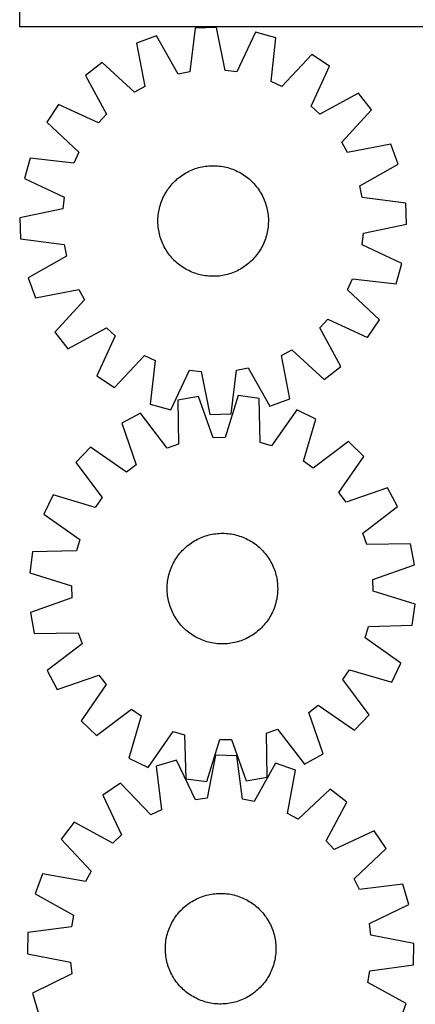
# Model space of a CAD drawing. Header units: millimetres. Extents: x 7 to 1493, y 7 to 2993.
# Tile 9 of 16: x 457 to 743, y 1480 to 2192. Entities that reach past the tile are written whole.
import ezdxf

# ---------------------------------------------------------------- set-up
doc = ezdxf.new("R2010")
doc.units = ezdxf.units.MM
doc.layers.add('CUT', color=7, linetype='CONTINUOUS', true_color=0x000000)

msp = doc.modelspace()

# ---------------------------------------------------------------- linework, layer by layer
at = {"layer": 'CUT'}
for p, q in [((456.813146, 2537.204922), (456.813146, 2187.204922)), ((456.813146, 2187.204922), (906.813146, 2187.204922)), ((583.884289, 2186.054095), (579.940018, 2154.535569)), ((599.259172, 2186.640204), (583.884289, 2186.054095)), ((605.591554, 2155.513436), (599.259172, 2186.640204)), ((555.887328, 2180.519116), (541.446063, 2175.210594)), ((571.528482, 2152.872615), (555.887328, 2180.519116)), ((627.596267, 2183.252745), (614.105282, 2154.495692)), ((642.399767, 2179.059067), (627.596267, 2183.252745)), ((638.80352, 2147.498938), (642.399767, 2179.059067)), ((541.446063, 2175.210594), (547.434599, 2144.015848)), ((668.303163, 2167.080758), (646.586056, 2143.900119)), ((681.08621, 2158.517801), (668.303163, 2167.080758)), ((516.529773, 2161.294979), (504.435737, 2151.783678)), ((539.948633, 2139.834976), (516.529773, 2161.294979)), ((667.91336, 2129.613635), (681.08621, 2158.517801)), ((504.435737, 2151.783678), (519.77088, 2123.966271)), ((579.940018, 2154.535569), (571.528482, 2152.872615)), ((614.105282, 2154.495692), (605.591554, 2155.513436)), ((547.434599, 2144.015848), (539.948633, 2139.834976)), ((646.586056, 2143.900119), (638.80352, 2147.498938)), ((702.020303, 2139.121162), (674.202896, 2123.786019)), ((711.531605, 2127.027127), (702.020303, 2139.121162)), ((485.039099, 2130.849585), (476.476141, 2118.066538)), ((513.943264, 2117.676735), (485.039099, 2130.849585)), ((674.202896, 2123.786019), (667.91336, 2129.613635)), ((519.77088, 2123.966271), (513.943264, 2117.676735)), ((690.071601, 2103.608267), (711.531605, 2127.027127)), ((476.476141, 2118.066538), (499.656781, 2096.349431)), ((694.252473, 2096.122301), (690.071601, 2103.608267)), ((725.447219, 2102.110837), (694.252473, 2096.122301)), ((730.755742, 2087.669572), (725.447219, 2102.110837)), ((499.656781, 2096.349431), (496.057962, 2088.566895)), ((464.497833, 2092.163141), (460.304155, 2077.359641)), ((496.057962, 2088.566895), (464.497833, 2092.163141)), ((587.604352, 2085.565807), (588.830994, 2085.838491)), ((588.830994, 2085.838491), (590.065596, 2086.07251)), ((590.065596, 2086.07251), (591.306939, 2086.267635)), ((591.306939, 2086.267635), (592.553799, 2086.423672)), ((592.553799, 2086.423672), (593.804944, 2086.540467)), ((593.804944, 2086.540467), (595.059142, 2086.617904)), ((595.059142, 2086.617904), (596.315152, 2086.655909)), ((596.315152, 2086.655909), (597.571737, 2086.654442)), ((597.571737, 2086.654442), (598.827655, 2086.613506)), ((598.827655, 2086.613506), (600.081668, 2086.53314)), ((600.081668, 2086.53314), (601.332538, 2086.413425)), ((601.332538, 2086.413425), (602.57903, 2086.254478)), ((602.57903, 2086.254478), (603.819914, 2086.056457)), ((603.819914, 2086.056457), (605.053966, 2085.819555)), ((605.053966, 2085.819555), (606.279968, 2085.544009)), ((703.10924, 2072.028418), (730.755742, 2087.669572)), ((571.92351, 2077.906523), (572.917305, 2078.675534)), ((572.917305, 2078.675534), (573.934766, 2079.412949)), ((573.934766, 2079.412949), (574.974887, 2080.118041)), ((574.974887, 2080.118041), (576.036642, 2080.790115)), ((576.036642, 2080.790115), (577.118984, 2081.428506)), ((577.118984, 2081.428506), (578.220844, 2082.032585)), ((578.220844, 2082.032585), (579.341134, 2082.601756)), ((579.341134, 2082.601756), (580.478751, 2083.135456)), ((580.478751, 2083.135456), (581.632569, 2083.63316)), ((581.632569, 2083.63316), (582.801452, 2084.094376)), ((582.801452, 2084.094376), (583.984245, 2084.518649)), ((583.984245, 2084.518649), (585.179781, 2084.90556)), ((585.179781, 2084.90556), (586.386881, 2085.254727)), ((586.386881, 2085.254727), (587.604352, 2085.565807)), ((606.279968, 2085.544009), (607.49671, 2085.230088)), ((607.49671, 2085.230088), (608.702991, 2084.878104)), ((608.702991, 2084.878104), (609.897621, 2084.488403)), ((609.897621, 2084.488403), (611.07942, 2084.06137)), ((611.07942, 2084.06137), (612.247223, 2083.597427)), ((612.247223, 2083.597427), (613.399877, 2083.097031)), ((613.399877, 2083.097031), (614.536244, 2082.560676)), ((614.536244, 2082.560676), (615.655203, 2081.988892)), ((615.655203, 2081.988892), (616.75565, 2081.382242)), ((616.75565, 2081.382242), (617.836499, 2080.741326)), ((617.836499, 2080.741326), (618.896682, 2080.066776)), ((618.896682, 2080.066776), (619.935154, 2079.359258)), ((619.935154, 2079.359258), (620.95089, 2078.61947)), ((620.95089, 2078.61947), (621.942888, 2077.848141)), ((460.304155, 2077.359641), (489.061208, 2063.868657)), ((564.93743, 2070.714265), (565.708759, 2071.706263)), ((565.708759, 2071.706263), (566.510866, 2072.673543)), ((566.510866, 2072.673543), (567.34296, 2073.615151)), ((567.34296, 2073.615151), (568.204221, 2074.530158)), ((568.204221, 2074.530158), (569.093797, 2075.41766)), ((569.093797, 2075.41766), (570.010812, 2076.276782)), ((570.010812, 2076.276782), (570.95436, 2077.106676)), ((570.95436, 2077.106676), (571.92351, 2077.906523)), ((621.942888, 2077.848141), (622.910168, 2077.046034)), ((622.910168, 2077.046034), (623.851776, 2076.21394)), ((623.851776, 2076.21394), (624.766783, 2075.352679)), ((624.766783, 2075.352679), (625.654285, 2074.463103)), ((625.654285, 2074.463103), (626.513407, 2073.546088)), ((626.513407, 2073.546088), (627.343302, 2072.60254)), ((627.343302, 2072.60254), (628.143149, 2071.63339)), ((628.143149, 2071.63339), (628.912159, 2070.639595)), ((704.772195, 2063.616881), (703.10924, 2072.028418)), ((560.996224, 2064.299619), (561.568008, 2065.418578)), ((561.568008, 2065.418578), (562.174657, 2066.519025)), ((562.174657, 2066.519025), (562.815573, 2067.599873)), ((562.815573, 2067.599873), (563.490123, 2068.660057)), ((563.490123, 2068.660057), (564.197642, 2069.698529)), ((564.197642, 2069.698529), (564.93743, 2070.714265)), ((628.912159, 2070.639595), (629.649575, 2069.622134)), ((629.649575, 2069.622134), (630.354667, 2068.582013)), ((630.354667, 2068.582013), (631.02674, 2067.520258)), ((631.02674, 2067.520258), (631.665131, 2066.437916)), ((631.665131, 2066.437916), (632.26921, 2065.336056)), ((632.26921, 2065.336056), (632.838381, 2064.215765)), ((489.061208, 2063.868657), (488.043464, 2055.354929)), ((558.012891, 2056.043343), (558.326812, 2057.260085)), ((558.326812, 2057.260085), (558.678796, 2058.466366)), ((558.678796, 2058.466366), (559.068497, 2059.660996)), ((559.068497, 2059.660996), (559.49553, 2060.842795)), ((559.49553, 2060.842795), (559.959473, 2062.010598)), ((559.959473, 2062.010598), (560.459869, 2063.163252)), ((560.459869, 2063.163252), (560.996224, 2064.299619)), ((632.838381, 2064.215765), (633.372081, 2063.078149)), ((633.372081, 2063.078149), (633.869785, 2061.92433)), ((633.869785, 2061.92433), (634.331001, 2060.755448)), ((634.331001, 2060.755448), (634.755274, 2059.572655)), ((634.755274, 2059.572655), (635.142185, 2058.377119)), ((635.142185, 2058.377119), (635.491353, 2057.170019)), ((736.290721, 2059.672611), (704.772195, 2063.616881)), ((736.876829, 2044.297728), (736.290721, 2059.672611)), ((488.043464, 2055.354929), (456.916696, 2049.022547)), ((557.023759, 2049.845043), (557.143475, 2051.095912)), ((557.143475, 2051.095912), (557.302422, 2052.342405)), ((557.302422, 2052.342405), (557.500443, 2053.583289)), ((557.500443, 2053.583289), (557.737344, 2054.817341)), ((557.737344, 2054.817341), (558.012891, 2056.043343)), ((635.491353, 2057.170019), (635.802432, 2055.952548)), ((635.802432, 2055.952548), (636.075116, 2054.725906)), ((636.075116, 2054.725906), (636.309136, 2053.491304)), ((636.309136, 2053.491304), (636.50426, 2052.249961)), ((636.50426, 2052.249961), (636.660297, 2051.003101)), ((636.660297, 2051.003101), (636.777092, 2049.751955)), ((456.916696, 2049.022547), (457.502804, 2033.647664)), ((556.900991, 2046.078527), (556.902458, 2047.335111)), ((556.938995, 2044.822516), (556.900991, 2046.078527)), ((556.902458, 2047.335111), (556.943394, 2048.59103)), ((557.016433, 2043.568319), (556.938995, 2044.822516)), ((556.943394, 2048.59103), (557.023759, 2049.845043)), ((557.133228, 2042.317173), (557.016433, 2043.568319)), ((636.769766, 2043.475232), (636.65005, 2042.224362)), ((636.850131, 2044.729245), (636.769766, 2043.475232)), ((636.777092, 2049.751955), (636.85453, 2048.497758)), ((636.891067, 2045.985163), (636.850131, 2044.729245)), ((636.85453, 2048.497758), (636.892534, 2047.241748)), ((636.892534, 2047.241748), (636.891067, 2045.985163)), ((705.750061, 2037.965346), (736.876829, 2044.297728)), ((557.289265, 2041.070314), (557.133228, 2042.317173)), ((557.484389, 2039.82897), (557.289265, 2041.070314)), ((557.718409, 2038.594369), (557.484389, 2039.82897)), ((557.991093, 2037.367727), (557.718409, 2038.594369)), ((558.302172, 2036.150255), (557.991093, 2037.367727)), ((558.65134, 2034.943156), (558.302172, 2036.150255)), ((635.466713, 2036.06019), (635.114729, 2034.853909)), ((635.780634, 2037.276931), (635.466713, 2036.06019)), ((636.056181, 2038.502933), (635.780634, 2037.276931)), ((636.293082, 2039.736986), (636.056181, 2038.502933)), ((636.491104, 2040.97787), (636.293082, 2039.736986)), ((636.65005, 2042.224362), (636.491104, 2040.97787)), ((704.732317, 2029.451617), (705.750061, 2037.965346)), ((457.502804, 2033.647664), (489.021331, 2029.703393)), ((489.021331, 2029.703393), (490.684285, 2021.291856)), ((559.038251, 2033.74762), (558.65134, 2034.943156)), ((559.462524, 2032.564827), (559.038251, 2033.74762)), ((559.92374, 2031.395944), (559.462524, 2032.564827)), ((560.421444, 2030.242125), (559.92374, 2031.395944)), ((560.955144, 2029.104509), (560.421444, 2030.242125)), ((561.524315, 2027.984218), (560.955144, 2029.104509)), ((632.797301, 2029.020656), (632.225517, 2027.901697)), ((633.333656, 2030.157023), (632.797301, 2029.020656)), ((633.834052, 2031.309677), (633.333656, 2030.157023)), ((634.297995, 2032.47748), (633.834052, 2031.309677)), ((634.725028, 2033.659279), (634.297995, 2032.47748)), ((635.114729, 2034.853909), (634.725028, 2033.659279)), ((733.48937, 2015.960633), (704.732317, 2029.451617)), ((562.128394, 2026.882358), (561.524315, 2027.984218)), ((562.766785, 2025.800017), (562.128394, 2026.882358)), ((563.438858, 2024.738261), (562.766785, 2025.800017)), ((564.143951, 2023.69814), (563.438858, 2024.738261)), ((564.881366, 2022.68068), (564.143951, 2023.69814)), ((565.650376, 2021.686884), (564.881366, 2022.68068)), ((566.450223, 2020.717735), (565.650376, 2021.686884)), ((628.856095, 2022.606009), (628.084766, 2021.614012)), ((629.595883, 2023.621745), (628.856095, 2022.606009)), ((630.303402, 2024.660218), (629.595883, 2023.621745)), ((630.977952, 2025.720401), (630.303402, 2024.660218)), ((631.618868, 2026.80125), (630.977952, 2025.720401)), ((632.225517, 2027.901697), (631.618868, 2026.80125)), ((490.684285, 2021.291856), (463.037783, 2005.650703)), ((567.280118, 2019.774187), (566.450223, 2020.717735)), ((568.13924, 2018.857172), (567.280118, 2019.774187)), ((569.026742, 2017.967595), (568.13924, 2018.857172)), ((569.941749, 2017.106335), (569.026742, 2017.967595)), ((570.883357, 2016.274241), (569.941749, 2017.106335)), ((571.850637, 2015.472133), (570.883357, 2016.274241)), ((572.842635, 2014.700805), (571.850637, 2015.472133)), ((573.858371, 2013.961016), (572.842635, 2014.700805)), ((620.87622, 2014.644741), (619.85876, 2013.907325)), ((621.870015, 2015.413751), (620.87622, 2014.644741)), ((622.839165, 2016.213598), (621.870015, 2015.413751)), ((623.782713, 2017.043492), (622.839165, 2016.213598)), ((624.699728, 2017.902614), (623.782713, 2017.043492)), ((625.589304, 2018.790117), (624.699728, 2017.902614)), ((626.450565, 2019.705123), (625.589304, 2018.790117)), ((627.282659, 2020.646732), (626.450565, 2019.705123)), ((628.084766, 2021.614012), (627.282659, 2020.646732)), ((729.295692, 2001.157133), (733.48937, 2015.960633)), ((574.896843, 2013.253498), (573.858371, 2013.961016)), ((575.957026, 2012.578948), (574.896843, 2013.253498)), ((577.037875, 2011.938032), (575.957026, 2012.578948)), ((578.138322, 2011.331383), (577.037875, 2011.938032)), ((579.257281, 2010.759598), (578.138322, 2011.331383)), ((580.393648, 2010.223244), (579.257281, 2010.759598)), ((581.546302, 2009.722848), (580.393648, 2010.223244)), ((582.714105, 2009.258904), (581.546302, 2009.722848)), ((583.895904, 2008.831872), (582.714105, 2009.258904)), ((585.090534, 2008.442171), (583.895904, 2008.831872)), ((586.296815, 2008.090186), (585.090534, 2008.442171)), ((587.513557, 2007.776266), (586.296815, 2008.090186)), ((588.739559, 2007.500719), (587.513557, 2007.776266)), ((589.973611, 2007.263818), (588.739559, 2007.500719)), ((604.962531, 2007.481784), (603.727929, 2007.247764)), ((606.189173, 2007.754468), (604.962531, 2007.481784)), ((607.406644, 2008.065547), (606.189173, 2007.754468)), ((608.613744, 2008.414715), (607.406644, 2008.065547)), ((609.80928, 2008.801626), (608.613744, 2008.414715)), ((610.992073, 2009.225899), (609.80928, 2008.801626)), ((612.160956, 2009.687115), (610.992073, 2009.225899)), ((613.314774, 2010.184818), (612.160956, 2009.687115)), ((614.452391, 2010.718519), (613.314774, 2010.184818)), ((615.572681, 2011.28769), (614.452391, 2010.718519)), ((616.674541, 2011.891769), (615.572681, 2011.28769)), ((617.756883, 2012.53016), (616.674541, 2011.891769)), ((618.818638, 2013.202233), (617.756883, 2012.53016)), ((619.85876, 2013.907325), (618.818638, 2013.202233)), ((463.037783, 2005.650703), (468.346306, 1991.209438)), ((591.214495, 2007.065796), (589.973611, 2007.263818)), ((592.460987, 2006.906849), (591.214495, 2007.065796)), ((593.711857, 2006.787134), (592.460987, 2006.906849)), ((594.96587, 2006.706769), (593.711857, 2006.787134)), ((596.221788, 2006.665833), (594.96587, 2006.706769)), ((597.478373, 2006.664366), (596.221788, 2006.665833)), ((598.734384, 2006.70237), (597.478373, 2006.664366)), ((599.988581, 2006.779808), (598.734384, 2006.70237)), ((601.239726, 2006.896603), (599.988581, 2006.779808)), ((602.486586, 2007.05264), (601.239726, 2006.896603)), ((603.727929, 2007.247764), (602.486586, 2007.05264)), ((694.136744, 1996.970843), (697.735563, 2004.75338)), ((697.735563, 2004.75338), (729.295692, 2001.157133)), ((468.346306, 1991.209438), (499.541052, 1997.197974)), ((499.541052, 1997.197974), (503.721924, 1989.712008)), ((717.317384, 1975.253737), (694.136744, 1996.970843)), ((503.721924, 1989.712008), (482.261921, 1966.293148)), ((674.022645, 1969.354004), (679.850261, 1975.64354)), ((679.850261, 1975.64354), (708.754426, 1962.470689)), ((708.754426, 1962.470689), (717.317384, 1975.253737)), ((482.261921, 1966.293148), (491.773222, 1954.199112)), ((491.773222, 1954.199112), (519.590629, 1969.534255)), ((519.590629, 1969.534255), (525.880165, 1963.706639)), ((689.357788, 1941.536596), (674.022645, 1969.354004)), ((525.880165, 1963.706639), (512.707315, 1934.802474)), ((646.358926, 1949.304427), (653.844892, 1953.485299)), ((653.844892, 1953.485299), (677.263752, 1932.025295)), ((525.490362, 1926.239516), (547.207469, 1949.420155)), ((547.207469, 1949.420155), (554.990005, 1945.821337)), ((554.990005, 1945.821337), (551.393758, 1914.261207)), ((652.347462, 1918.109681), (646.358926, 1949.304427)), ((566.197258, 1910.06753), (579.688243, 1938.824583)), ((579.688243, 1938.824583), (588.201971, 1937.806839)), ((588.201971, 1937.806839), (594.534353, 1906.680071)), ((609.909236, 1907.266179), (613.853507, 1938.784705)), ((613.853507, 1938.784705), (622.265043, 1940.44766)), ((622.265043, 1940.44766), (637.906197, 1912.801158)), ((677.263752, 1932.025295), (689.357788, 1941.536596)), ((512.707315, 1934.802474), (525.490362, 1926.239516)), ((586.401376, 1919.826997), (571.259293, 1917.097916)), ((571.259293, 1917.097916), (571.758618, 1885.337478)), ((597.021749, 1889.890691), (586.401376, 1919.826997)), ((614.933787, 1920.433047), (605.594159, 1890.072775)), ((630.178096, 1918.349396), (614.933787, 1920.433047)), ((631.027844, 1886.596401), (630.178096, 1918.349396)), ((637.906197, 1912.801158), (652.347462, 1918.109681)), ((551.393758, 1914.261207), (566.197258, 1910.06753)), ((657.501312, 1910.108783), (639.236958, 1884.120553)), ((671.355628, 1903.416363), (657.501312, 1910.108783)), ((544.310637, 1907.704528), (530.752993, 1900.429857)), ((563.662039, 1882.515285), (544.310637, 1907.704528)), ((594.534353, 1906.680071), (609.909236, 1907.266179)), ((662.351571, 1872.954884), (671.355628, 1903.416363)), ((530.752993, 1900.429857), (541.042394, 1870.378186)), ((605.594159, 1890.072775), (597.021749, 1889.890691)), ((639.236958, 1884.120553), (631.027844, 1886.596401)), ((694.795061, 1887.135737), (669.393823, 1868.063457)), ((705.903226, 1876.489648), (694.795061, 1887.135737)), ((508.026014, 1883.168622), (497.379925, 1872.060456)), ((534.214195, 1865.19214), (508.026014, 1883.168622)), ((571.758618, 1885.337478), (563.662039, 1882.515285)), ((669.393823, 1868.063457), (662.351571, 1872.954884)), ((687.926745, 1850.301467), (705.903226, 1876.489648)), ((497.379925, 1872.060456), (516.452205, 1846.659218)), ((541.042394, 1870.378186), (534.214195, 1865.19214)), ((723.164462, 1853.762669), (693.11279, 1843.473268)), ((730.439133, 1840.205025), (723.164462, 1853.762669)), ((481.099299, 1848.621023), (474.406879, 1834.766707)), ((511.560778, 1839.616966), (481.099299, 1848.621023)), ((516.452205, 1846.659218), (511.560778, 1839.616966)), ((693.11279, 1843.473268), (687.926745, 1850.301467)), ((705.24989, 1820.853623), (730.439133, 1840.205025)), ((474.406879, 1834.766707), (500.395109, 1816.502353)), ((500.395109, 1816.502353), (497.919261, 1808.293239)), ((582.270621, 1814.713373), (583.34356, 1815.367445)), ((583.34356, 1815.367445), (584.436513, 1815.987492)), ((584.436513, 1815.987492), (585.548404, 1816.572903)), ((585.548404, 1816.572903), (586.678134, 1817.1231)), ((586.678134, 1817.1231), (587.824589, 1817.637539)), ((587.824589, 1817.637539), (588.986637, 1818.115714)), ((588.986637, 1818.115714), (590.163132, 1818.557152)), ((590.163132, 1818.557152), (591.352912, 1818.961417)), ((591.352912, 1818.961417), (592.554803, 1819.328112)), ((592.554803, 1819.328112), (593.767619, 1819.656872)), ((593.767619, 1819.656872), (594.990163, 1819.947376)), ((594.990163, 1819.947376), (596.22123, 1820.199334)), ((596.22123, 1820.199334), (597.459602, 1820.4125)), ((597.459602, 1820.4125), (598.70406, 1820.586662)), ((598.70406, 1820.586662), (599.953374, 1820.721649)), ((599.953374, 1820.721649), (601.206311, 1820.817328)), ((601.206311, 1820.817328), (602.461636, 1820.873603)), ((602.461636, 1820.873603), (603.718109, 1820.890421)), ((603.718109, 1820.890421), (604.97449, 1820.867763)), ((604.97449, 1820.867763), (606.229539, 1820.805652)), ((606.229539, 1820.805652), (607.482018, 1820.70415)), ((607.482018, 1820.70415), (608.730691, 1820.563357)), ((608.730691, 1820.563357), (609.974326, 1820.383411)), ((609.974326, 1820.383411), (611.211694, 1820.164491)), ((611.211694, 1820.164491), (612.441576, 1819.906812)), ((612.441576, 1819.906812), (613.662756, 1819.610628)), ((613.662756, 1819.610628), (614.874031, 1819.276233)), ((614.874031, 1819.276233), (616.074205, 1818.903956)), ((616.074205, 1818.903956), (617.262092, 1818.494163)), ((617.262092, 1818.494163), (618.436522, 1818.047261)), ((618.436522, 1818.047261), (619.596335, 1817.56369)), ((619.596335, 1817.56369), (620.740386, 1817.043926)), ((620.740386, 1817.043926), (621.867546, 1816.488483)), ((621.867546, 1816.488483), (622.976703, 1815.89791)), ((622.976703, 1815.89791), (624.066763, 1815.272788)), ((624.066763, 1815.272788), (625.136649, 1814.613736)), ((708.072083, 1812.757044), (705.24989, 1820.853623)), ((497.919261, 1808.293239), (466.166266, 1807.443491)), ((573.682257, 1807.412674), (574.530113, 1808.340115)), ((574.530113, 1808.340115), (575.406682, 1809.240467)), ((575.406682, 1809.240467), (576.311099, 1810.112841)), ((576.311099, 1810.112841), (577.242472, 1810.956376)), ((577.242472, 1810.956376), (578.199881, 1811.77024)), ((578.199881, 1811.77024), (579.182382, 1812.553629)), ((579.182382, 1812.553629), (580.189005, 1813.30577)), ((580.189005, 1813.30577), (581.218757, 1814.025922)), ((581.218757, 1814.025922), (582.270621, 1814.713373)), ((625.136649, 1814.613736), (626.185306, 1813.921402)), ((626.185306, 1813.921402), (627.211699, 1813.196471)), ((627.211699, 1813.196471), (628.214814, 1812.439658)), ((628.214814, 1812.439658), (629.193663, 1811.65171)), ((629.193663, 1811.65171), (630.147278, 1810.833405)), ((630.147278, 1810.833405), (631.07472, 1809.985549)), ((631.07472, 1809.985549), (631.975072, 1809.10898)), ((631.975072, 1809.10898), (632.847446, 1808.204563)), ((632.847446, 1808.204563), (633.690981, 1807.27319)), ((739.832521, 1813.256369), (708.072083, 1812.757044)), ((742.561602, 1798.114286), (739.832521, 1813.256369)), ((466.166266, 1807.443491), (464.082615, 1792.199183)), ((568.617752, 1800.242098), (569.242874, 1801.332158)), ((569.242874, 1801.332158), (569.901926, 1802.402044)), ((569.901926, 1802.402044), (570.59426, 1803.450701)), ((570.59426, 1803.450701), (571.319191, 1804.477094)), ((571.319191, 1804.477094), (572.076004, 1805.480209)), ((572.076004, 1805.480209), (572.863952, 1806.459058)), ((572.863952, 1806.459058), (573.682257, 1807.412674)), ((633.690981, 1807.27319), (634.504845, 1806.315781)), ((634.504845, 1806.315781), (635.288234, 1805.33328)), ((635.288234, 1805.33328), (636.040375, 1804.326657)), ((636.040375, 1804.326657), (636.760527, 1803.296905)), ((636.760527, 1803.296905), (637.447978, 1802.245041)), ((637.447978, 1802.245041), (638.10205, 1801.172102)), ((638.10205, 1801.172102), (638.722097, 1800.079149)), ((565.611706, 1793.3396), (566.021499, 1794.527487)), ((566.021499, 1794.527487), (566.468401, 1795.701917)), ((566.468401, 1795.701917), (566.951973, 1796.86173)), ((566.951973, 1796.86173), (567.471736, 1798.005781)), ((567.471736, 1798.005781), (568.027179, 1799.132941)), ((568.027179, 1799.132941), (568.617752, 1800.242098)), ((638.722097, 1800.079149), (639.307508, 1798.967258)), ((639.307508, 1798.967258), (639.857705, 1797.837528)), ((639.857705, 1797.837528), (640.372144, 1796.691073)), ((640.372144, 1796.691073), (640.850319, 1795.529025)), ((640.850319, 1795.529025), (641.291757, 1794.35253)), ((641.291757, 1794.35253), (641.696022, 1793.16275)), ((712.625295, 1787.493913), (742.561602, 1798.114286)), ((464.082615, 1792.199183), (494.442887, 1782.859554)), ((563.952305, 1785.996087), (564.132251, 1787.239721)), ((564.132251, 1787.239721), (564.351171, 1788.477089)), ((564.351171, 1788.477089), (564.60885, 1789.706971)), ((564.60885, 1789.706971), (564.905034, 1790.928151)), ((564.905034, 1790.928151), (565.239429, 1792.139426)), ((565.239429, 1792.139426), (565.611706, 1793.3396)), ((641.696022, 1793.16275), (642.062716, 1791.960859)), ((642.062716, 1791.960859), (642.391477, 1790.748043)), ((642.391477, 1790.748043), (642.68198, 1789.525499)), ((642.68198, 1789.525499), (642.933939, 1788.294432)), ((642.933939, 1788.294432), (643.147105, 1787.05606)), ((643.147105, 1787.05606), (643.321267, 1785.811602)), ((712.80738, 1778.921503), (712.625295, 1787.493913)), ((494.442887, 1782.859554), (494.624971, 1774.287144)), ((563.625241, 1780.983504), (563.647899, 1782.239885)), ((563.642059, 1779.727031), (563.625241, 1780.983504)), ((563.698334, 1778.471706), (563.642059, 1779.727031)), ((563.647899, 1782.239885), (563.71001, 1783.494934)), ((563.71001, 1783.494934), (563.811512, 1784.747414)), ((563.811512, 1784.747414), (563.952305, 1785.996087)), ((643.321267, 1785.811602), (643.456254, 1784.562288)), ((643.456254, 1784.562288), (643.551933, 1783.309351)), ((643.551933, 1783.309351), (643.608208, 1782.054026)), ((643.625025, 1780.797553), (643.602367, 1779.541172)), ((643.608208, 1782.054026), (643.625025, 1780.797553)), ((494.624971, 1774.287144), (464.688665, 1763.666771)), ((563.794013, 1777.218769), (563.698334, 1778.471706)), ((563.929, 1775.969455), (563.794013, 1777.218769)), ((564.103162, 1774.724997), (563.929, 1775.969455)), ((564.316328, 1773.486625), (564.103162, 1774.724997)), ((564.568286, 1772.255559), (564.316328, 1773.486625)), ((642.899095, 1773.303968), (642.641417, 1772.074086)), ((643.118016, 1774.541336), (642.899095, 1773.303968)), ((643.297961, 1775.784971), (643.118016, 1774.541336)), ((643.438755, 1777.033644), (643.297961, 1775.784971)), ((643.540257, 1778.286123), (643.438755, 1777.033644)), ((643.602367, 1779.541172), (643.540257, 1778.286123)), ((743.167651, 1769.581875), (712.80738, 1778.921503)), ((564.85879, 1771.033014), (564.568286, 1772.255559)), ((565.18755, 1769.820198), (564.85879, 1771.033014)), ((565.554245, 1768.618307), (565.18755, 1769.820198)), ((565.95851, 1767.428527), (565.554245, 1768.618307)), ((566.399948, 1766.252032), (565.95851, 1767.428527)), ((566.878123, 1765.089984), (566.399948, 1766.252032)), ((640.781866, 1766.07914), (640.298294, 1764.919327)), ((641.228768, 1767.25357), (640.781866, 1766.07914)), ((641.63856, 1768.441457), (641.228768, 1767.25357)), ((642.010838, 1769.641631), (641.63856, 1768.441457)), ((642.345233, 1770.852906), (642.010838, 1769.641631)), ((642.641417, 1772.074086), (642.345233, 1770.852906)), ((741.084001, 1754.337566), (743.167651, 1769.581875)), ((464.688665, 1763.666771), (467.417746, 1748.524688)), ((567.392562, 1763.943529), (566.878123, 1765.089984)), ((567.942759, 1762.813799), (567.392562, 1763.943529)), ((568.52817, 1761.701909), (567.942759, 1762.813799)), ((569.148217, 1760.608955), (568.52817, 1761.701909)), ((569.802289, 1759.536016), (569.148217, 1760.608955)), ((570.48974, 1758.484152), (569.802289, 1759.536016)), ((571.209892, 1757.454401), (570.48974, 1758.484152)), ((636.656007, 1758.330356), (635.931076, 1757.303963)), ((637.348341, 1759.379013), (636.656007, 1758.330356)), ((638.007393, 1760.448899), (637.348341, 1759.379013)), ((638.632515, 1761.538959), (638.007393, 1760.448899)), ((639.223088, 1762.648116), (638.632515, 1761.538959)), ((639.778531, 1763.775276), (639.223088, 1762.648116)), ((640.298294, 1764.919327), (639.778531, 1763.775276)), ((571.962033, 1756.447778), (571.209892, 1757.454401)), ((572.745422, 1755.465277), (571.962033, 1756.447778)), ((573.559286, 1754.507867), (572.745422, 1755.465277)), ((574.402821, 1753.576494), (573.559286, 1754.507867)), ((575.275195, 1752.672077), (574.402821, 1753.576494)), ((576.175547, 1751.795508), (575.275195, 1752.672077)), ((577.102988, 1750.947652), (576.175547, 1751.795508)), ((630.939168, 1751.668216), (630.007795, 1750.824681)), ((631.843585, 1752.54059), (630.939168, 1751.668216)), ((632.720154, 1753.440942), (631.843585, 1752.54059)), ((633.56801, 1754.368384), (632.720154, 1753.440942)), ((634.386315, 1755.321999), (633.56801, 1754.368384)), ((635.174263, 1756.300848), (634.386315, 1755.321999)), ((635.931076, 1757.303963), (635.174263, 1756.300848)), ((706.855158, 1745.278704), (709.331006, 1753.487818)), ((709.331006, 1753.487818), (741.084001, 1754.337566)), ((467.417746, 1748.524688), (499.178184, 1749.024014)), ((499.178184, 1749.024014), (502.000377, 1740.927434)), ((578.056604, 1750.129347), (577.102988, 1750.947652)), ((579.035453, 1749.341399), (578.056604, 1750.129347)), ((580.038568, 1748.584586), (579.035453, 1749.341399)), ((581.064961, 1747.859655), (580.038568, 1748.584586)), ((582.113618, 1747.167321), (581.064961, 1747.859655)), ((583.183504, 1746.508269), (582.113618, 1747.167321)), ((584.273564, 1745.883147), (583.183504, 1746.508269)), ((585.382721, 1745.292574), (584.273564, 1745.883147)), ((586.509881, 1744.737131), (585.382721, 1745.292574)), ((587.653932, 1744.217368), (586.509881, 1744.737131)), ((588.813745, 1743.733796), (587.653932, 1744.217368)), ((619.425678, 1744.143518), (618.26363, 1743.665343)), ((620.572133, 1744.657957), (619.425678, 1744.143518)), ((621.701863, 1745.208154), (620.572133, 1744.657957)), ((622.813753, 1745.793565), (621.701863, 1745.208154)), ((623.906707, 1746.413612), (622.813753, 1745.793565)), ((624.979646, 1747.067684), (623.906707, 1746.413612)), ((626.03151, 1747.755135), (624.979646, 1747.067684)), ((627.061261, 1748.475287), (626.03151, 1747.755135)), ((628.067884, 1749.227428), (627.061261, 1748.475287)), ((629.050385, 1750.010817), (628.067884, 1749.227428)), ((630.007795, 1750.824681), (629.050385, 1750.010817)), ((732.843388, 1727.01435), (706.855158, 1745.278704)), ((502.000377, 1740.927434), (476.811134, 1721.576032)), ((589.988175, 1743.286894), (588.813745, 1743.733796)), ((591.176062, 1742.877102), (589.988175, 1743.286894)), ((592.376236, 1742.504824), (591.176062, 1742.877102)), ((593.587511, 1742.170429), (592.376236, 1742.504824)), ((594.808691, 1741.874245), (593.587511, 1742.170429)), ((596.038573, 1741.616567), (594.808691, 1741.874245)), ((597.275941, 1741.397646), (596.038573, 1741.616567)), ((598.519575, 1741.217701), (597.275941, 1741.397646)), ((599.768248, 1741.076907), (598.519575, 1741.217701)), ((601.020728, 1740.975405), (599.768248, 1741.076907)), ((602.275777, 1740.913295), (601.020728, 1740.975405)), ((603.532158, 1740.890637), (602.275777, 1740.913295)), ((604.788631, 1740.907454), (603.532158, 1740.890637)), ((606.043956, 1740.963729), (604.788631, 1740.907454)), ((607.296893, 1741.059408), (606.043956, 1740.963729)), ((608.546207, 1741.194395), (607.296893, 1741.059408)), ((609.790665, 1741.368557), (608.546207, 1741.194395)), ((611.029037, 1741.581723), (609.790665, 1741.368557)), ((612.260103, 1741.833682), (611.029037, 1741.581723)), ((613.482648, 1742.124185), (612.260103, 1741.833682)), ((614.695464, 1742.452946), (613.482648, 1742.124185)), ((615.897355, 1742.81964), (614.695464, 1742.452946)), ((617.087135, 1743.223905), (615.897355, 1742.81964)), ((618.26363, 1743.665343), (617.087135, 1743.223905)), ((726.150968, 1713.160034), (732.843388, 1727.01435)), ((476.811134, 1721.576032), (484.085805, 1708.018388)), ((484.085805, 1708.018388), (514.137476, 1718.307789)), ((514.137476, 1718.307789), (519.323522, 1711.479591)), ((690.798062, 1715.121839), (695.689489, 1722.164091)), ((695.689489, 1722.164091), (726.150968, 1713.160034)), ((519.323522, 1711.479591), (501.34704, 1685.291409)), ((709.870342, 1689.720601), (690.798062, 1715.121839)), ((666.207873, 1691.402872), (673.036071, 1696.588917)), ((673.036071, 1696.588917), (699.224253, 1678.612436)), ((512.455206, 1674.64532), (537.856444, 1693.7176)), ((544.898696, 1688.826173), (535.894639, 1658.364694)), ((537.856444, 1693.7176), (544.898696, 1688.826173)), ((676.497274, 1661.3512), (666.207873, 1691.402872)), ((699.224253, 1678.612436), (709.870342, 1689.720601)), ((501.34704, 1685.291409), (512.455206, 1674.64532)), ((549.748955, 1651.672274), (568.013309, 1677.660504)), ((568.013309, 1677.660504), (576.222423, 1675.184656)), ((576.222423, 1675.184656), (577.072171, 1643.431661)), ((635.491648, 1676.443579), (643.588228, 1679.265772)), ((635.990974, 1644.683141), (635.491648, 1676.443579)), ((643.588228, 1679.265772), (662.93963, 1654.076529)), ((592.316479, 1641.348011), (601.656108, 1671.708282)), ((601.656108, 1671.708282), (610.228518, 1671.890367)), ((610.228518, 1671.890367), (620.848891, 1641.95406)), ((598.609911, 1660.488973), (592.579888, 1629.30222)), ((613.989758, 1660.052094), (598.609911, 1660.488973)), ((618.239705, 1628.573328), (613.989758, 1660.052094)), ((662.93963, 1654.076529), (676.497274, 1661.3512)), ((535.894639, 1658.364694), (549.748955, 1651.672274)), ((570.307023, 1656.826685), (555.544916, 1652.489548)), ((555.544916, 1652.489548), (559.44726, 1620.965803)), ((584.076437, 1628.201905), (570.307023, 1656.826685)), ((642.039113, 1654.789064), (626.666984, 1626.992079)), ((656.531213, 1649.620933), (642.039113, 1654.789064)), ((620.848891, 1641.95406), (635.990974, 1644.683141)), ((650.84568, 1618.369542), (656.531213, 1649.620933)), ((529.75898, 1640.260431), (517.059631, 1631.573827)), ((551.700014, 1617.291631), (529.75898, 1640.260431)), ((577.072171, 1643.431661), (592.316479, 1641.348011)), ((517.059631, 1631.573827), (530.512354, 1602.798855)), ((681.58137, 1635.947767), (658.371865, 1614.261512)), ((693.767136, 1626.554277), (681.58137, 1635.947767)), ((592.579888, 1629.30222), (584.076437, 1628.201905)), ((626.666984, 1626.992079), (618.239705, 1628.573328)), ((678.702661, 1598.589364), (693.767136, 1626.554277)), ((559.44726, 1620.965803), (551.700014, 1617.291631)), ((658.371865, 1614.261512), (650.84568, 1618.369542)), ((496.314753, 1611.974953), (486.921263, 1599.789187)), ((524.279666, 1596.910478), (496.314753, 1611.974953)), ((530.512354, 1602.798855), (524.279666, 1596.910478)), ((713.36601, 1605.809399), (684.591038, 1592.356676)), ((722.052614, 1593.11005), (713.36601, 1605.809399)), ((486.921263, 1599.789187), (508.607518, 1576.579682)), ((684.591038, 1592.356676), (678.702661, 1598.589364)), ((699.083814, 1571.169016), (722.052614, 1593.11005)), ((473.248097, 1574.73903), (468.079966, 1560.24693)), ((504.499488, 1569.053497), (473.248097, 1574.73903)), ((508.607518, 1576.579682), (504.499488, 1569.053497)), ((702.757986, 1563.42177), (699.083814, 1571.169016)), ((734.281731, 1567.324113), (702.757986, 1563.42177)), ((738.618867, 1552.562007), (734.281731, 1567.324113)), ((468.079966, 1560.24693), (495.876951, 1544.874801)), ((590.754034, 1558.826581), (591.962407, 1559.171317)), ((591.962407, 1559.171317), (593.181011, 1559.477927)), ((593.181011, 1559.477927), (594.408645, 1559.746108)), ((594.408645, 1559.746108), (595.644097, 1559.975596)), ((595.644097, 1559.975596), (596.886148, 1560.166165)), ((596.886148, 1560.166165), (598.133572, 1560.317625)), ((598.133572, 1560.317625), (599.385138, 1560.429829)), ((599.385138, 1560.429829), (600.639611, 1560.502664)), ((600.639611, 1560.502664), (601.895752, 1560.53606)), ((601.895752, 1560.53606), (603.152323, 1560.529982)), ((603.152323, 1560.529982), (604.408083, 1560.484438)), ((604.408083, 1560.484438), (605.661792, 1560.399472)), ((605.661792, 1560.399472), (606.912214, 1560.275168)), ((606.912214, 1560.275168), (608.158115, 1560.111649)), ((608.158115, 1560.111649), (609.398265, 1559.909075)), ((609.398265, 1559.909075), (610.631439, 1559.667648)), ((610.631439, 1559.667648), (611.856422, 1559.387604)), ((611.856422, 1559.387604), (613.072004, 1559.069221)), ((613.072004, 1559.069221), (614.276985, 1558.712813)), ((576.500093, 1551.079946), (577.472171, 1551.876231)), ((577.472171, 1551.876231), (578.468781, 1552.64159)), ((578.468781, 1552.64159), (579.488941, 1553.375267)), ((579.488941, 1553.375267), (580.531642, 1554.076538)), ((580.531642, 1554.076538), (581.595856, 1554.744711)), ((581.595856, 1554.744711), (582.680533, 1555.379127)), ((582.680533, 1555.379127), (583.784602, 1555.979159)), ((583.784602, 1555.979159), (584.906974, 1556.544215)), ((584.906974, 1556.544215), (586.04654, 1557.073738)), ((586.04654, 1557.073738), (587.202177, 1557.567205)), ((587.202177, 1557.567205), (588.372745, 1558.024129)), ((588.372745, 1558.024129), (589.557086, 1558.444059)), ((589.557086, 1558.444059), (590.754034, 1558.826581)), ((614.276985, 1558.712813), (615.470177, 1558.318732)), ((615.470177, 1558.318732), (616.650401, 1557.887366)), ((616.650401, 1557.887366), (617.816494, 1557.419141)), ((617.816494, 1557.419141), (618.967304, 1556.914519)), ((618.967304, 1556.914519), (620.101696, 1556.373998)), ((620.101696, 1556.373998), (621.218549, 1555.798112)), ((621.218549, 1555.798112), (622.316763, 1555.187429)), ((622.316763, 1555.187429), (623.395252, 1554.542551)), ((623.395252, 1554.542551), (624.452954, 1553.864116)), ((624.452954, 1553.864116), (625.488823, 1553.152792)), ((625.488823, 1553.152792), (626.501838, 1552.409281)), ((626.501838, 1552.409281), (627.490998, 1551.634318)), ((709.994088, 1538.792593), (738.618867, 1552.562007)), ((495.876951, 1544.874801), (494.295702, 1536.447522)), ((570.459749, 1544.709655), (571.234712, 1545.698816)), ((571.234712, 1545.698816), (572.040363, 1546.663146)), ((572.040363, 1546.663146), (572.875906, 1547.601695)), ((572.875906, 1547.601695), (573.740518, 1548.513535)), ((573.740518, 1548.513535), (574.633345, 1549.397768)), ((574.633345, 1549.397768), (575.553506, 1550.253519)), ((575.553506, 1550.253519), (576.500093, 1551.079946)), ((627.490998, 1551.634318), (628.455329, 1550.828667)), ((628.455329, 1550.828667), (629.393878, 1549.993123)), ((629.393878, 1549.993123), (630.305718, 1549.128511)), ((630.305718, 1549.128511), (631.18995, 1548.235685)), ((631.18995, 1548.235685), (632.045702, 1547.315524)), ((632.045702, 1547.315524), (632.872128, 1546.368937)), ((632.872128, 1546.368937), (633.668414, 1545.396859)), ((633.668414, 1545.396859), (634.433773, 1544.400248)), ((565.954511, 1537.175121), (566.495032, 1538.309513)), ((566.495032, 1538.309513), (567.070918, 1539.426366)), ((567.070918, 1539.426366), (567.681601, 1540.52458)), ((567.681601, 1540.52458), (568.326479, 1541.603069)), ((568.326479, 1541.603069), (569.004914, 1542.660771)), ((569.004914, 1542.660771), (569.716238, 1543.69664)), ((569.716238, 1543.69664), (570.459749, 1544.709655)), ((634.433773, 1544.400248), (635.16745, 1543.380089)), ((635.16745, 1543.380089), (635.868721, 1542.337388)), ((635.868721, 1542.337388), (636.536894, 1541.273174)), ((636.536894, 1541.273174), (637.17131, 1540.188497)), ((637.17131, 1540.188497), (637.771342, 1539.084428)), ((637.771342, 1539.084428), (638.336398, 1537.962056)), ((638.336398, 1537.962056), (638.865921, 1536.82249)), ((711.094403, 1530.289142), (709.994088, 1538.792593)), ((462.816936, 1532.197575), (462.380056, 1516.817728)), ((494.295702, 1536.447522), (462.816936, 1532.197575)), ((563.481426, 1530.064239), (563.799808, 1531.279821)), ((563.799808, 1531.279821), (564.156217, 1532.484802)), ((564.156217, 1532.484802), (564.550298, 1533.677994)), ((564.550298, 1533.677994), (564.981664, 1534.858219)), ((564.981664, 1534.858219), (565.449889, 1536.024311)), ((565.449889, 1536.024311), (565.954511, 1537.175121)), ((638.865921, 1536.82249), (639.359388, 1535.666852)), ((639.359388, 1535.666852), (639.816312, 1534.496285)), ((639.816312, 1534.496285), (640.236242, 1533.311944)), ((640.236242, 1533.311944), (640.618763, 1532.114996)), ((640.618763, 1532.114996), (640.963499, 1530.906623)), ((640.963499, 1530.906623), (641.27011, 1529.688019)), ((562.384592, 1522.6159), (562.469558, 1523.86961)), ((562.469558, 1523.86961), (562.593862, 1525.120032)), ((562.593862, 1525.120032), (562.757381, 1526.365932)), ((562.757381, 1526.365932), (562.959955, 1527.606082)), ((562.959955, 1527.606082), (563.201382, 1528.839256)), ((563.201382, 1528.839256), (563.481426, 1530.064239)), ((641.27011, 1529.688019), (641.538291, 1528.460385)), ((641.538291, 1528.460385), (641.767779, 1527.224933)), ((641.767779, 1527.224933), (641.958348, 1525.982882)), ((641.958348, 1525.982882), (642.109808, 1524.735458)), ((642.109808, 1524.735458), (642.222012, 1523.483892)), ((642.222012, 1523.483892), (642.294847, 1522.229419)), ((742.281156, 1524.259119), (711.094403, 1530.289142)), ((741.844277, 1508.879272), (742.281156, 1524.259119)), ((462.380056, 1516.817728), (493.56681, 1510.787705)), ((562.33297, 1520.10357), (562.339047, 1521.36014)), ((562.366366, 1518.847428), (562.33297, 1520.10357)), ((562.339047, 1521.36014), (562.384592, 1522.6159)), ((562.439201, 1517.592955), (562.366366, 1518.847428)), ((562.551404, 1516.341389), (562.439201, 1517.592955)), ((562.702865, 1515.093966), (562.551404, 1516.341389)), ((642.191655, 1517.207237), (642.067351, 1515.956815)), ((642.276621, 1518.460947), (642.191655, 1517.207237)), ((642.322165, 1519.716707), (642.276621, 1518.460947)), ((642.294847, 1522.229419), (642.328243, 1520.973277)), ((642.328243, 1520.973277), (642.322165, 1519.716707)), ((493.56681, 1510.787705), (494.667125, 1502.284254)), ((562.893434, 1513.851915), (562.702865, 1515.093966)), ((563.122922, 1512.616462), (562.893434, 1513.851915)), ((563.391103, 1511.388828), (563.122922, 1512.616462)), ((563.697713, 1510.170224), (563.391103, 1511.388828)), ((564.042449, 1508.961851), (563.697713, 1510.170224)), ((640.861404, 1509.797026), (640.504996, 1508.592045)), ((641.179787, 1511.012608), (640.861404, 1509.797026)), ((641.45983, 1512.237591), (641.179787, 1511.012608)), ((641.701258, 1513.470765), (641.45983, 1512.237591)), ((641.903831, 1514.710915), (641.701258, 1513.470765)), ((642.067351, 1515.956815), (641.903831, 1514.710915)), ((494.667125, 1502.284254), (466.042345, 1488.51484)), ((564.424971, 1507.764904), (564.042449, 1508.961851)), ((564.844901, 1506.580562), (564.424971, 1507.764904)), ((565.301825, 1505.409995), (564.844901, 1506.580562)), ((565.795292, 1504.254358), (565.301825, 1505.409995)), ((566.324815, 1503.114791), (565.795292, 1504.254358)), ((566.889871, 1501.992419), (566.324815, 1503.114791)), ((638.166181, 1502.767334), (637.590295, 1501.650481)), ((638.706701, 1503.901726), (638.166181, 1502.767334)), ((639.211323, 1505.052536), (638.706701, 1503.901726)), ((639.679548, 1506.218629), (639.211323, 1505.052536)), ((640.110915, 1507.398853), (639.679548, 1506.218629)), ((640.504996, 1508.592045), (640.110915, 1507.398853)), ((708.784262, 1496.202046), (710.365511, 1504.629325)), ((710.365511, 1504.629325), (741.844277, 1508.879272)), ((567.489903, 1500.88835), (566.889871, 1501.992419)), ((568.124319, 1499.803673), (567.489903, 1500.88835)), ((568.792492, 1498.739459), (568.124319, 1499.803673)), ((569.493763, 1497.696758), (568.792492, 1498.739459)), ((570.22744, 1496.676599), (569.493763, 1497.696758)), ((570.992799, 1495.679988), (570.22744, 1496.676599)), ((571.789084, 1494.70791), (570.992799, 1495.679988)), ((633.426501, 1495.378031), (632.62085, 1494.413701)), ((634.201464, 1496.367192), (633.426501, 1495.378031)), ((634.944974, 1497.380207), (634.201464, 1496.367192)), ((635.656298, 1498.416076), (634.944974, 1497.380207)), ((636.334734, 1499.473778), (635.656298, 1498.416076)), ((636.979611, 1500.552267), (636.334734, 1499.473778)), ((637.590295, 1501.650481), (636.979611, 1500.552267)), ((736.581247, 1480.829917), (708.784262, 1496.202046)), ((466.042345, 1488.51484), (470.379482, 1473.752734)), ((572.615511, 1493.761323), (571.789084, 1494.70791)), ((573.471262, 1492.841163), (572.615511, 1493.761323)), ((574.355495, 1491.948336), (573.471262, 1492.841163)), ((575.267335, 1491.083724), (574.355495, 1491.948336)), ((576.205884, 1490.24818), (575.267335, 1491.083724)), ((577.170214, 1489.442529), (576.205884, 1490.24818)), ((578.159375, 1488.667566), (577.170214, 1489.442529)), ((579.17239, 1487.924055), (578.159375, 1488.667566)), ((580.208259, 1487.212731), (579.17239, 1487.924055)), ((626.192431, 1488.435257), (625.172272, 1487.70158)), ((627.189042, 1489.200616), (626.192431, 1488.435257)), ((628.16112, 1489.996901), (627.189042, 1489.200616)), ((629.107706, 1490.823328), (628.16112, 1489.996901)), ((630.027867, 1491.67908), (629.107706, 1490.823328)), ((630.920694, 1492.563312), (630.027867, 1491.67908)), ((631.785306, 1493.475152), (630.920694, 1492.563312)), ((632.62085, 1494.413701), (631.785306, 1493.475152)), ((581.26596, 1486.534296), (580.208259, 1487.212731)), ((582.34445, 1485.889418), (581.26596, 1486.534296)), ((583.442664, 1485.278735), (582.34445, 1485.889418)), ((584.559517, 1484.702849), (583.442664, 1485.278735)), ((585.693909, 1484.162328), (584.559517, 1484.702849)), ((586.844719, 1483.657707), (585.693909, 1484.162328)), ((588.010811, 1483.189482), (586.844719, 1483.657707)), ((589.191036, 1482.758115), (588.010811, 1483.189482)), ((590.384228, 1482.364034), (589.191036, 1482.758115)), ((591.589209, 1482.007626), (590.384228, 1482.364034)), ((592.804791, 1481.689243), (591.589209, 1482.007626)), ((594.029774, 1481.409199), (592.804791, 1481.689243)), ((595.262948, 1481.167772), (594.029774, 1481.409199)), ((596.503098, 1480.965198), (595.262948, 1481.167772)), ((597.748998, 1480.801679), (596.503098, 1480.965198)), ((598.99942, 1480.677375), (597.748998, 1480.801679)), ((600.25313, 1480.592409), (598.99942, 1480.677375)), ((606.52764, 1480.759222), (605.276075, 1480.647018)), ((607.775064, 1480.910682), (606.52764, 1480.759222)), ((609.017115, 1481.101251), (607.775064, 1480.910682)), ((610.252567, 1481.330739), (609.017115, 1481.101251)), ((611.480202, 1481.59892), (610.252567, 1481.330739)), ((612.698806, 1481.90553), (611.480202, 1481.59892)), ((613.907179, 1482.250266), (612.698806, 1481.90553)), ((615.104126, 1482.632788), (613.907179, 1482.250266)), ((616.288468, 1483.052718), (615.104126, 1482.632788)), ((617.459035, 1483.509642), (616.288468, 1483.052718)), ((618.614672, 1484.003109), (617.459035, 1483.509642)), ((619.754239, 1484.532632), (618.614672, 1484.003109)), ((620.876611, 1485.097688), (619.754239, 1484.532632)), ((621.98068, 1485.69772), (620.876611, 1485.097688)), ((623.065357, 1486.332136), (621.98068, 1485.69772)), ((624.129571, 1487.000309), (623.065357, 1486.332136)), ((625.172272, 1487.70158), (624.129571, 1487.000309)), ((731.413116, 1466.337817), (736.581247, 1480.829917)), ((601.50889, 1480.546865), (600.25313, 1480.592409)), ((602.76546, 1480.540787), (601.50889, 1480.546865)), ((604.021602, 1480.574183), (602.76546, 1480.540787)), ((605.276075, 1480.647018), (604.021602, 1480.574183))]:
    msp.add_line(p, q, dxfattribs=at)

doc.saveas('drawing.dxf')
